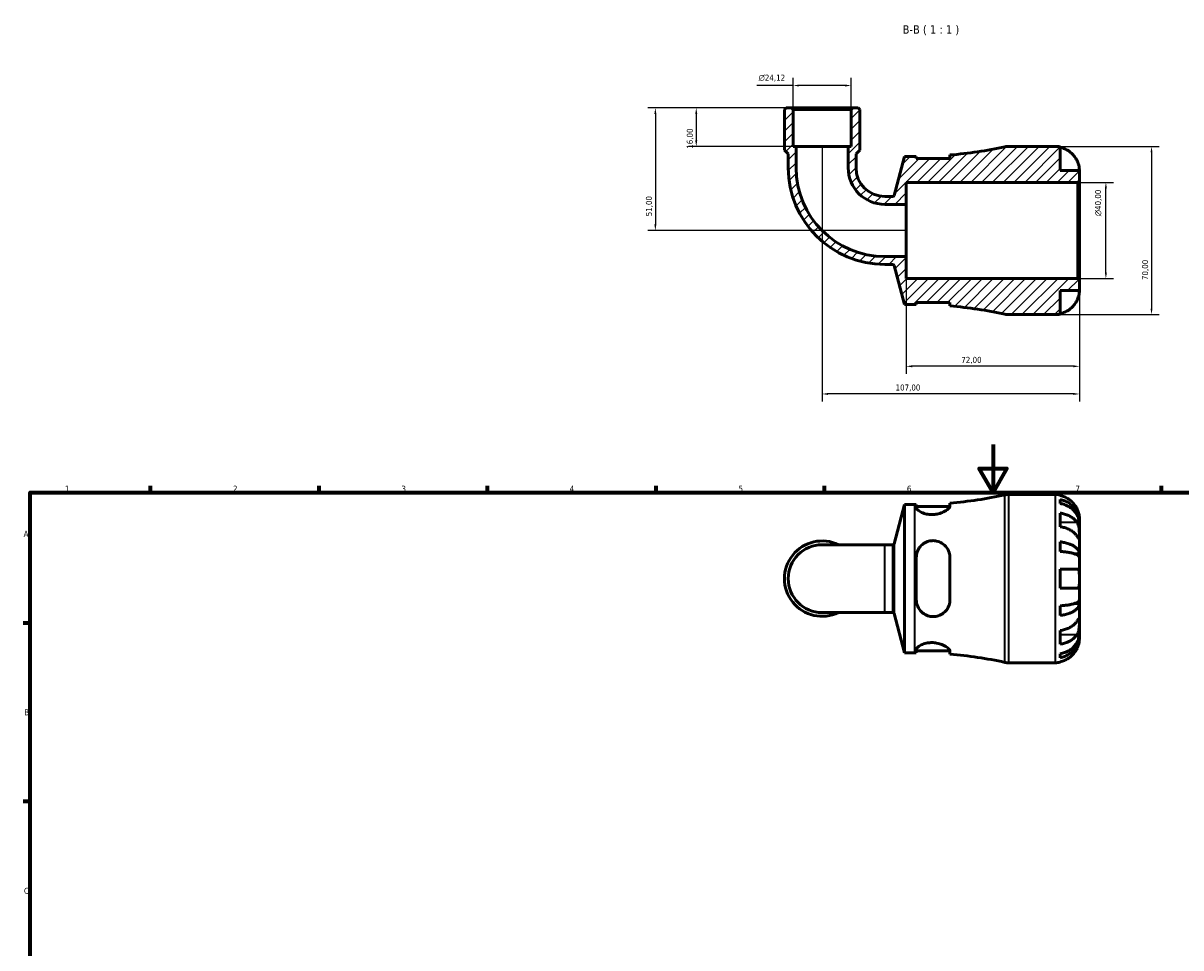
# Model space of a CAD drawing. Header units: millimetres. Extents: x 0 to 902, y 0 to 769.
# Tile 3 of 5: x 17 to 499, y 385 to 769. Entities that reach past the tile are written whole.
import ezdxf

# ---------------------------------------------------------------- set-up
doc = ezdxf.new("R2010")
doc.units = ezdxf.units.MM
for name, color, linetype, lineweight in [('Border (ISO)', 7, 'Continuous', 70), ('Dimension (ISO)', 7, 'Continuous', 25), ('Hatch (ISO)', 7, 'Continuous', 18), ('Symbol (ISO)', 7, 'Continuous', 25), ('Visible (ISO)', 7, 'Continuous', 50), ('Visible Narrow (ISO)', 7, 'Continuous', 35)]:
    doc.layers.add(name, color=color, linetype=linetype, lineweight=lineweight)
doc.styles.add('Label Text (ISO)', font='tahoma.ttf')
doc.styles.add('Note Text (ISO)', font='tahoma.ttf')
doc.dimstyles.new('Default (ISO)', dxfattribs={"dimtxt": 2.5, "dimasz": 2.5, "dimexe": 3.175, "dimexo": 0, "dimgap": 0.762, "dimtad": 1, "dimrnd": 1e-08, "dimzin": 0, "dimtxsty": 'Note Text (ISO)', "dimcen": 0.09, "dimdle": 10, "dimclrd": 256, "dimclre": 256, "dimclrt": 232, "dimazin": 0, "dimtfac": 1.40208, "dimtmove": 0, "dimatfit": 3, "dimfxl": 1, "dimtolj": 1, "dimtzin": 0, "dimlwd": -1, "dimlwe": -1, "dimarcsym": 0})

# ---------------------------------------------------------------- blocks, each defined once
blk = doc.blocks.new('Borders Default Border')
at = {"layer": 'Border (ISO)'}
for p, q in [((70.08, 574), (70.08, 576.9)), ((140.17, 574), (140.17, 576.9)), ((210.25, 574), (210.25, 576.9)), ((280.33, 574), (280.33, 576.9)), ((350.42, 574), (350.42, 576.9)), ((490.58, 574), (490.58, 576.9)), ((20, 519.75), (17.1, 519.75)), ((20, 445.5), (17.1, 445.5))]:
    blk.add_line(p, q, dxfattribs=at)
at = {"layer": 'Border (ISO)', "flags": 128}
for points in [[(420.5, 594), (420.5, 574), (414.73, 584), (426.27, 584), (420.5, 574)], [(20, 20), (20, 574), (821, 574), (821, 20), (20, 20)]]:
    blk.add_lwpolyline(points, dxfattribs=at)
at = {"layer": 'Border (ISO)', "color": 232, "true_color": 0xca0064, "char_height": 2.5, "attachment_point": 7, "style": 'Note Text (ISO)'}
for s, insert in [('1', (34.48, 574.4)), ('2', (104.37, 574.4)), ('3', (174.43, 574.35)), ('4', (244.42, 574.4)), ('5', (314.64, 574.35)), ('6', (384.66, 574.35)), ('7', (454.77, 574.4)), ('A', (17.29, 555.62)), ('B', (17.59, 481.37)), ('C', (17.43, 407.08))]:
    blk.add_mtext(s, dxfattribs=dict(at, insert=insert))
blk = doc.blocks.new('*D7')
at = {"layer": 'Defpoints', "color": 0, "transparency": 16777216}
for p in [(336.65, 734.05), (297.05, 718.05), (338.55, 718.05)]:
    blk.add_point(p, dxfattribs=at)
at = {"layer": 'Dimension (ISO)', "transparency": 16777216}
for p, q in [((336.65, 734.05), (293.88, 734.05)), ((297.05, 731.55), (297.05, 720.55)), ((338.55, 718.05), (293.88, 718.05))]:
    blk.add_line(p, q, dxfattribs=at)
for points in [[(296.63, 731.55), (297.47, 731.55), (297.05, 734.05)], [(296.63, 720.55), (297.47, 720.55), (297.05, 718.05)]]:
    blk.add_solid(points, dxfattribs=at)
at = {"layer": 'Dimension (ISO)', "color": 232, "true_color": 0xca0064, "transparency": 16777216, "insert": (293.12, 717.04), "char_height": 2.5, "attachment_point": 1, "rotation": 90, "style": 'Note Text (ISO)'}
blk.add_mtext('\\A1;16,00', dxfattribs=at)
blk = doc.blocks.new('*D8')
at = {"layer": 'Defpoints', "color": 0, "transparency": 16777216}
for p in [(336.65, 734.05), (280.05, 683.05), (384.41, 683.05)]:
    blk.add_point(p, dxfattribs=at)
at = {"layer": 'Dimension (ISO)', "transparency": 16777216}
for p, q in [((336.65, 734.05), (276.87, 734.05)), ((280.05, 731.55), (280.05, 685.55)), ((384.41, 683.05), (276.87, 683.05))]:
    blk.add_line(p, q, dxfattribs=at)
for points in [[(279.63, 731.55), (280.46, 731.55), (280.05, 734.05)], [(279.63, 685.55), (280.46, 685.55), (280.05, 683.05)]]:
    blk.add_solid(points, dxfattribs=at)
at = {"layer": 'Dimension (ISO)', "color": 232, "true_color": 0xca0064, "transparency": 16777216, "insert": (276.11, 688.95), "char_height": 2.5, "attachment_point": 1, "rotation": 90, "style": 'Note Text (ISO)'}
blk.add_mtext('\\A1;51,00', dxfattribs=at)
blk = doc.blocks.new('*D9')
at = {"layer": 'Defpoints', "color": 0, "transparency": 16777216}
for p in [(455.71, 703.05), (467.43, 703.05), (455.71, 663.05)]:
    blk.add_point(p, dxfattribs=at)
at = {"layer": 'Dimension (ISO)', "transparency": 16777216}
for p, q in [((455.71, 703.05), (470.6, 703.05)), ((467.43, 665.55), (467.43, 700.55)), ((455.71, 663.05), (470.6, 663.05))]:
    blk.add_line(p, q, dxfattribs=at)
for points in [[(467.01, 700.55), (467.84, 700.55), (467.43, 703.05)], [(467.01, 665.55), (467.84, 665.55), (467.43, 663.05)]]:
    blk.add_solid(points, dxfattribs=at)
at = {"layer": 'Dimension (ISO)', "color": 232, "true_color": 0xca0064, "transparency": 16777216, "insert": (462.9, 689), "char_height": 2.5, "attachment_point": 1, "rotation": 90, "style": 'Note Text (ISO)'}
blk.add_mtext('\\A1;\\fAIGDT|b0|i0;\\H2.5000;\\ln\\fTahoma|b0|i0;\\H2.5000;40,00', dxfattribs=at)
blk = doc.blocks.new('*D10')
at = {"layer": 'Defpoints', "color": 0, "transparency": 16777216}
for p in [(446.41, 718.05), (446.41, 648.05), (486.41, 648.05)]:
    blk.add_point(p, dxfattribs=at)
at = {"layer": 'Dimension (ISO)', "transparency": 16777216}
for p, q in [((446.41, 718.05), (489.58, 718.05)), ((486.41, 715.55), (486.41, 650.55)), ((446.41, 648.05), (489.58, 648.05))]:
    blk.add_line(p, q, dxfattribs=at)
for points in [[(485.99, 715.55), (486.82, 715.55), (486.41, 718.05)], [(485.99, 650.55), (486.82, 650.55), (486.41, 648.05)]]:
    blk.add_solid(points, dxfattribs=at)
at = {"layer": 'Dimension (ISO)', "color": 232, "true_color": 0xca0064, "transparency": 16777216, "insert": (482.47, 662.43), "char_height": 2.5, "attachment_point": 1, "rotation": 90, "style": 'Note Text (ISO)'}
blk.add_mtext('\\A1;70,00', dxfattribs=at)
blk = doc.blocks.new('*D11')
at = {"layer": 'Defpoints', "color": 0, "transparency": 16777216}
for p in [(349.41, 718.05), (456.41, 662.35), (349.41, 615.05)]:
    blk.add_point(p, dxfattribs=at)
at = {"layer": 'Dimension (ISO)', "transparency": 16777216}
for p, q in [((349.41, 718.05), (349.41, 611.88)), ((456.41, 662.35), (456.41, 611.88)), ((453.91, 615.05), (351.91, 615.05))]:
    blk.add_line(p, q, dxfattribs=at)
for points in [[(351.91, 615.47), (351.91, 614.64), (349.41, 615.05)], [(453.91, 615.47), (453.91, 614.64), (456.41, 615.05)]]:
    blk.add_solid(points, dxfattribs=at)
at = {"layer": 'Dimension (ISO)', "color": 232, "true_color": 0xca0064, "transparency": 16777216, "insert": (379.95, 618.99), "char_height": 2.5, "attachment_point": 1, "style": 'Note Text (ISO)'}
blk.add_mtext('\\A1;107,00', dxfattribs=at)
blk = doc.blocks.new('*D12')
at = {"layer": 'Defpoints', "color": 0, "transparency": 16777216}
for p in [(384.41, 672.2), (456.41, 662.35), (384.41, 626.56)]:
    blk.add_point(p, dxfattribs=at)
at = {"layer": 'Dimension (ISO)', "transparency": 16777216}
for p, q in [((384.41, 672.2), (384.41, 623.38)), ((456.41, 662.35), (456.41, 623.38)), ((453.91, 626.56), (386.91, 626.56))]:
    blk.add_line(p, q, dxfattribs=at)
for points in [[(386.91, 626.98), (386.91, 626.14), (384.41, 626.56)], [(453.91, 626.98), (453.91, 626.14), (456.41, 626.56)]]:
    blk.add_solid(points, dxfattribs=at)
at = {"layer": 'Dimension (ISO)', "color": 232, "true_color": 0xca0064, "transparency": 16777216, "insert": (407.28, 630.49), "char_height": 2.5, "attachment_point": 1, "style": 'Note Text (ISO)'}
blk.add_mtext('\\A1;72,00', dxfattribs=at)
blk = doc.blocks.new('*D13')
at = {"layer": 'Defpoints', "color": 0, "transparency": 16777216}
for p in [(337.35, 743.35), (337.35, 733.35), (361.46, 733.35)]:
    blk.add_point(p, dxfattribs=at)
at = {"layer": 'Dimension (ISO)', "transparency": 16777216}
for p, q in [((337.35, 733.35), (337.35, 746.53)), ((361.46, 733.35), (361.46, 746.53)), ((337.35, 743.35), (322.22, 743.35)), ((358.96, 743.35), (339.85, 743.35))]:
    blk.add_line(p, q, dxfattribs=at)
for points in [[(339.85, 743.77), (339.85, 742.94), (337.35, 743.35)], [(358.96, 743.77), (358.96, 742.94), (361.46, 743.35)]]:
    blk.add_solid(points, dxfattribs=at)
at = {"layer": 'Dimension (ISO)', "color": 232, "true_color": 0xca0064, "transparency": 16777216, "insert": (322.99, 747.88), "char_height": 2.5, "attachment_point": 1, "style": 'Note Text (ISO)'}
blk.add_mtext('\\A1;\\fAIGDT|b0|i0;\\H2.5000;\\ln\\fTahoma|b0|i0;\\H2.5000;24,12', dxfattribs=at)

msp = doc.modelspace()

# ---------------------------------------------------------------- hatches: boundary and pattern name
at = {"layer": 'Hatch (ISO)'}
h = msp.add_hatch(dxfattribs=at)
h.set_pattern_fill('ANSI31', color=256, scale=25.4, style=0)
h.set_pattern_definition([(45, (0, 0), (-2.245064, 2.245064), [])])
edge = h.paths.add_edge_path()
edge.add_line((388.585, 653.053), (402.585, 653.053))
edge.add_line((402.585, 653.053), (402.585, 651.646))
edge.add_ellipse((388.005, 476.797), major_axis=(14.58, 174.849), ratio=1, start_angle=352.44922, end_angle=360, ccw=False)
edge.add_ellipse((426.928, 655.053), major_axis=(-1.493, -6.839), ratio=1, start_angle=0, end_angle=12.31744)
edge.add_line((426.928, 648.053), (446.405, 648.053))
edge.add_ellipse((446.405, 658.053), major_axis=(0, -10), ratio=1, start_angle=0, end_angle=11.53696)
edge.add_line((448.405, 648.255), (448.405, 658.053))
edge.add_line((448.405, 658.053), (456.405, 658.053))
edge.add_line((456.405, 658.053), (456.405, 662.353))
edge.add_line((456.405, 662.353), (455.705, 663.053))
edge.add_line((455.705, 663.053), (384.405, 663.053))
edge.add_line((384.405, 663.053), (384.405, 672.2))
edge.add_line((384.405, 672.2), (375.477, 672.2))
edge.add_ellipse((375.477, 709.125), major_axis=(0, -36.925), ratio=1, start_angle=270, end_angle=360, ccw=False)
edge.add_line((338.552, 709.125), (338.552, 718.053))
edge.add_line((338.552, 718.053), (337.347, 718.053))
edge.add_line((337.347, 718.053), (337.347, 733.353))
edge.add_line((337.347, 733.353), (336.647, 734.053))
edge.add_line((336.647, 734.053), (334.429, 734.053))
edge.add_line((334.429, 734.053), (333.729, 733.353))
edge.add_line((333.729, 733.353), (333.729, 716.453))
edge.add_line((333.729, 716.453), (335.297, 714.885))
edge.add_line((335.297, 714.885), (335.297, 709.125))
edge.add_ellipse((375.477, 709.125), major_axis=(-40.18, 0), ratio=1, start_angle=0, end_angle=90)
edge.add_line((375.477, 668.944), (378.783, 668.944))
edge.add_ellipse((378.783, 668.384), major_axis=(0, 0.56), ratio=1, start_angle=285, end_angle=360, ccw=False)
edge.add_line((379.324, 668.529), (383.685, 652.253))
edge.add_line((383.685, 652.253), (388.005, 652.253))
edge.add_ellipse((388.005, 476.797), major_axis=(0, 175.455), ratio=1, start_angle=359.8106, end_angle=360, ccw=False)
edge.add_line((388.585, 652.252), (388.585, 653.053))
edge = h.paths.add_edge_path()
edge.add_line((402.585, 713.053), (388.585, 713.053))
edge.add_line((388.585, 713.053), (388.585, 713.854))
edge.add_ellipse((388.005, 889.308), major_axis=(0.58, -175.454), ratio=1, start_angle=359.8106, end_angle=360, ccw=False)
edge.add_line((388.005, 713.853), (383.685, 713.853))
edge.add_line((383.685, 713.853), (379.324, 697.576))
edge.add_ellipse((378.783, 697.721), major_axis=(0.541, -0.145), ratio=1, start_angle=285, end_angle=360, ccw=False)
edge.add_line((378.783, 697.161), (375.477, 697.161))
edge.add_ellipse((375.477, 709.125), major_axis=(0, -11.964), ratio=1, start_angle=270, end_angle=360, ccw=False)
edge.add_line((363.514, 709.125), (363.514, 714.885))
edge.add_line((363.514, 714.885), (365.081, 716.453))
edge.add_line((365.081, 716.453), (365.081, 733.353))
edge.add_line((365.081, 733.353), (364.381, 734.053))
edge.add_line((364.381, 734.053), (362.164, 734.053))
edge.add_line((362.164, 734.053), (361.464, 733.353))
edge.add_line((361.464, 733.353), (361.464, 718.053))
edge.add_line((361.464, 718.053), (360.258, 718.053))
edge.add_line((360.258, 718.053), (360.258, 709.125))
edge.add_ellipse((375.477, 709.125), major_axis=(-15.219, 0), ratio=1, start_angle=0, end_angle=90)
edge.add_line((375.477, 693.905), (384.405, 693.905))
edge.add_line((384.405, 693.905), (384.405, 703.053))
edge.add_line((384.405, 703.053), (455.705, 703.053))
edge.add_line((455.705, 703.053), (456.405, 703.753))
edge.add_line((456.405, 703.753), (456.405, 708.053))
edge.add_line((456.405, 708.053), (448.405, 708.053))
edge.add_line((448.405, 708.053), (448.405, 717.851))
edge.add_ellipse((446.405, 708.053), major_axis=(2, 9.798), ratio=1, start_angle=0, end_angle=11.53696)
edge.add_line((446.405, 718.053), (426.928, 718.053))
edge.add_ellipse((426.928, 711.053), major_axis=(0, 7), ratio=1, start_angle=0, end_angle=12.31744)
edge.add_ellipse((388.005, 889.308), major_axis=(37.43, -171.417), ratio=1, start_angle=352.44922, end_angle=360, ccw=False)
edge.add_line((402.585, 714.46), (402.585, 713.053))

# ---------------------------------------------------------------- linework, layer by layer
at = {"layer": 'Visible (ISO)'}
for p, q in [((334.429, 734.053), (333.729, 733.353)), ((333.729, 733.353), (333.729, 716.453)), ((336.647, 734.053), (334.429, 734.053)), ((337.347, 733.353), (336.647, 734.053)), ((362.164, 734.053), (336.647, 734.053)), ((337.347, 718.053), (337.347, 733.353)), ((337.347, 733.353), (361.464, 733.353)), ((362.164, 734.053), (361.464, 733.353)), ((361.464, 733.353), (361.464, 718.053)), ((364.381, 734.053), (362.164, 734.053)), ((365.081, 733.353), (364.381, 734.053)), ((365.081, 716.453), (365.081, 733.353)), ((338.552, 718.053), (337.347, 718.053)), ((338.552, 709.125), (338.552, 718.053)), ((360.258, 718.053), (338.552, 718.053)), ((361.464, 718.053), (360.258, 718.053)), ((360.258, 718.053), (360.258, 709.125)), ((446.405, 718.053), (426.928, 718.053)), ((448.405, 708.053), (448.405, 717.851)), ((333.729, 716.453), (335.297, 714.885)), ((335.297, 714.885), (335.297, 709.125)), ((363.514, 714.885), (365.081, 716.453)), ((363.514, 709.125), (363.514, 714.885)), ((383.685, 713.853), (379.324, 697.576)), ((388.005, 713.853), (383.685, 713.853)), ((388.585, 713.053), (388.585, 713.854)), ((402.585, 713.053), (388.585, 713.053)), ((402.585, 714.46), (402.585, 713.053)), ((456.405, 708.053), (448.405, 708.053)), ((456.405, 703.753), (456.405, 708.053)), ((384.405, 693.905), (384.405, 703.053)), ((384.405, 703.053), (455.705, 703.053)), ((455.705, 703.053), (456.405, 703.753)), ((455.705, 703.053), (455.705, 663.053)), ((456.405, 662.353), (456.405, 703.753)), ((378.783, 697.161), (375.477, 697.161)), ((375.477, 693.905), (384.405, 693.905)), ((384.405, 672.2), (384.405, 693.905)), ((384.405, 672.2), (375.477, 672.2)), ((384.405, 663.053), (384.405, 672.2)), ((375.477, 668.944), (378.783, 668.944)), ((379.324, 668.529), (383.685, 652.253)), ((455.705, 663.053), (384.405, 663.053)), ((456.405, 662.353), (455.705, 663.053)), ((456.405, 658.053), (456.405, 662.353)), ((448.405, 648.255), (448.405, 658.053)), ((448.405, 658.053), (456.405, 658.053)), ((383.685, 652.253), (388.005, 652.253)), ((388.585, 653.053), (402.585, 653.053)), ((388.585, 652.252), (388.585, 653.053)), ((402.585, 653.053), (402.585, 651.646)), ((426.928, 648.053), (446.405, 648.053)), ((426.928, 573.238), (446.405, 573.238)), ((448.405, 573.036), (448.405, 572.805)), ((379.324, 552.761), (383.685, 569.038)), ((383.685, 507.438), (383.685, 569.038)), ((383.685, 569.038), (388.005, 569.038)), ((388.585, 569.039), (388.585, 567.755)), ((388.585, 568.238), (402.568, 568.238)), ((402.585, 568.387), (402.585, 569.645)), ((448.405, 571.155), (448.405, 569.494)), ((448.405, 565.509), (448.405, 559.852)), ((456.405, 561.629), (456.38, 561.629)), ((456.405, 561.629), (456.405, 563.238)), ((456.405, 561.017), (456.405, 561.629)), ((456.405, 555.916), (456.405, 561.017)), ((456.405, 548.539), (456.405, 555.916)), ((375.477, 552.346), (349.405, 552.346)), ((375.477, 552.346), (378.783, 552.346)), ((448.405, 553.533), (448.405, 549.525)), ((388.585, 547.038), (388.585, 529.438)), ((402.585, 529.438), (402.585, 547.038)), ((456.405, 548.539), (454.496, 548.539)), ((456.405, 547.061), (456.405, 548.539)), ((456.405, 538.238), (456.405, 547.061)), ((448.405, 542.238), (448.405, 534.238)), ((456.405, 529.415), (456.405, 538.238)), ((448.405, 526.951), (448.405, 522.943)), ((456.405, 527.937), (454.496, 527.937)), ((456.405, 527.937), (456.405, 529.415)), ((456.405, 520.56), (456.405, 527.937)), ((349.405, 524.13), (375.477, 524.13)), ((375.477, 524.13), (378.783, 524.13)), ((379.324, 523.714), (383.685, 507.438)), ((456.405, 515.459), (456.405, 520.56)), ((448.405, 516.624), (448.405, 510.967)), ((456.405, 514.847), (456.405, 515.459)), ((456.405, 514.847), (456.38, 514.847)), ((456.405, 513.238), (456.405, 514.847)), ((383.685, 507.438), (388.005, 507.438)), ((388.585, 508.721), (388.585, 507.437)), ((388.585, 508.238), (402.568, 508.238)), ((402.585, 506.831), (402.585, 508.089)), ((448.405, 506.982), (448.405, 505.321)), ((426.928, 503.238), (446.405, 503.238)), ((448.405, 503.671), (448.405, 503.44))]:
    msp.add_line(p, q, dxfattribs=at)
for centre, radius, start, end in [((388.005, 889.308), 175.455, 274.76666, 282.31744), ((426.928, 711.053), 7, 90, 102.31744), ((446.405, 708.053), 10, 78.46304, 90), ((388.005, 889.308), 175.455, 270, 270.1894), ((375.477, 709.125), 40.18, 180, 270), ((375.477, 709.125), 36.925, 180, 270), ((375.477, 709.125), 15.219, 180, 270), ((375.477, 709.125), 11.964, 180, 270), ((378.783, 697.721), 0.56, 270, 345), ((378.783, 668.384), 0.56, 15, 90), ((388.005, 476.797), 175.455, 89.8106, 90), ((388.005, 476.797), 175.455, 77.68256, 85.23334), ((426.928, 655.053), 7, 257.68256, 270), ((446.405, 658.053), 10, 270, 281.53696), ((388.005, 744.493), 175.455, 274.76666, 282.31744), ((426.928, 566.238), 7, 90, 102.31744), ((446.405, 563.238), 10, 78.46304, 90), ((388.005, 744.493), 175.455, 270, 270.1894), ((349.405, 538.238), 15.676, 64.15807, 295.84193), ((349.405, 538.238), 14.108, 90, 270), ((378.783, 552.906), 0.56, 270, 345), ((378.783, 523.57), 0.56, 15, 90), ((388.005, 331.983), 175.455, 89.8106, 90), ((388.005, 331.983), 175.455, 77.68256, 85.23334), ((426.928, 510.238), 7, 257.68256, 270), ((446.405, 513.238), 10, 270, 281.53696)]:
    msp.add_arc(centre, radius, start, end, dxfattribs=at)
for points, knots in [([(448.405, 717.62), (449.044, 717.489), (449.668, 717.291), (450.791, 716.825), (451.39, 716.509), (452.509, 715.759), (453.028, 715.324), (453.902, 714.446), (454.336, 713.922), (454.992, 712.936), (455.24, 712.491), (455.445, 712.053)], [0.18972425, 0.18972425, 0.18972425, 0.18972425, 0.36926522, 0.36926522, 0.55452014, 0.55452014, 0.73977506, 0.73977506, 0.92607912, 0.92607912, 1.06568045, 1.06568045, 1.06568045, 1.06568045]), ([(455.445, 712.053), (455.538, 711.854), (455.626, 711.653), (455.781, 711.264), (455.85, 711.077), (455.99, 710.661), (456.057, 710.436), (456.215, 709.831), (456.282, 709.476), (456.373, 708.827), (456.391, 708.552), (456.407, 708.158), (456.405, 708.053), (456.405, 708.053)], [-0.64798358, -0.64798358, -0.64798358, -0.64798358, -0.58129223, -0.58129223, -0.51957432, -0.51957432, -0.44316993, -0.44316993, -0.3085364, -0.3085364, -0.15881239, -0.15881239, 0, 0, 0, 0]), ([(456.405, 658.053), (456.405, 658.053), (456.405, 658.01), (456.402, 657.833), (456.399, 657.691), (456.367, 657.243), (456.329, 656.899), (456.199, 656.223), (456.13, 655.93), (455.973, 655.391), (455.895, 655.154), (455.715, 654.667), (455.613, 654.42), (455.483, 654.134), (455.465, 654.093), (455.445, 654.053)], [-2.77804136, -2.77804136, -2.77804136, -2.77804136, -2.67672151, -2.67672151, -2.56558131, -2.56558131, -2.40960112, -2.40960112, -2.30519389, -2.30519389, -2.22617552, -2.22617552, -2.14450488, -2.14450488, -2.1308178, -2.1308178, -2.1308178, -2.1308178]), ([(455.445, 654.053), (455.24, 653.614), (454.992, 653.17), (454.336, 652.183), (453.902, 651.659), (453.028, 650.782), (452.509, 650.347), (451.39, 649.596), (450.791, 649.281), (449.668, 648.814), (449.044, 648.617), (448.405, 648.485)], [4.90264375, 4.90264375, 4.90264375, 4.90264375, 5.04224508, 5.04224508, 5.22854914, 5.22854914, 5.41380406, 5.41380406, 5.59905898, 5.59905898, 5.77859995, 5.77859995, 5.77859995, 5.77859995]), ([(402.585, 568.387), (402.585, 568.277), (402.555, 568.157), (402.364, 567.748), (402.093, 567.43), (401.262, 566.728), (400.668, 566.34), (399.292, 565.67), (398.53, 565.383), (397.067, 565.024), (396.408, 564.919), (395.102, 564.835), (394.474, 564.85), (393.135, 564.997), (392.452, 565.148), (391.042, 565.599), (390.369, 565.923), (389.295, 566.613), (388.91, 566.98), (388.631, 567.469), (388.585, 567.618), (388.585, 567.755)], [-2.4465207, -2.4465207, -2.4465207, -2.4465207, -2.3280071, -2.3280071, -2.0681704, -2.0681704, -1.7728696, -1.7728696, -1.5020221, -1.5020221, -1.298599, -1.298599, -1.1081368, -1.1081368, -0.8804626, -0.8804626, -0.5878316, -0.5878316, -0.2799184, -0.2799184, -0.1348881, -0.1348881, -0.1348881, -0.1348881]), ([(455.445, 567.238), (455.24, 567.676), (454.992, 568.121), (454.336, 569.108), (453.902, 569.631), (453.028, 570.509), (452.509, 570.944), (451.39, 571.694), (450.791, 572.01), (449.668, 572.477), (449.044, 572.674), (448.405, 572.805)], [4.90264375, 4.90264375, 4.90264375, 4.90264375, 5.04224508, 5.04224508, 5.22854914, 5.22854914, 5.41380406, 5.41380406, 5.59905898, 5.59905898, 5.77859995, 5.77859995, 5.77859995, 5.77859995]), ([(448.405, 571.155), (449.046, 571.028), (449.673, 570.836), (450.797, 570.385), (451.396, 570.08), (452.515, 569.355), (453.034, 568.935), (453.908, 568.088), (454.342, 567.583), (455.09, 566.496), (455.405, 565.913), (455.878, 564.804), (456.081, 564.174), (456.344, 562.888), (456.405, 562.231), (456.405, 561.629)], [0.1897184, 0.1897184, 0.1897184, 0.1897184, 0.3698032, 0.3698032, 0.5549844, 0.5549844, 0.7401655, 0.7401655, 0.9258164, 0.9258164, 1.1114673, 1.1114673, 1.2978252, 1.2978252, 1.484183, 1.484183, 1.484183, 1.484183]), ([(456.405, 561.017), (456.405, 561.552), (456.344, 562.137), (456.081, 563.282), (455.878, 563.842), (455.405, 564.83), (455.09, 565.348), (454.342, 566.315), (453.908, 566.765), (453.034, 567.519), (452.515, 567.893), (451.396, 568.538), (450.797, 568.809), (449.673, 569.211), (449.046, 569.381), (448.405, 569.494)], [4.4593823, 4.4593823, 4.4593823, 4.4593823, 4.6457401, 4.6457401, 4.832098, 4.832098, 5.0177489, 5.0177489, 5.2033998, 5.2033998, 5.388581, 5.388581, 5.5737621, 5.5737621, 5.753847, 5.753847, 5.753847, 5.753847]), ([(448.405, 565.509), (449.044, 565.416), (449.668, 565.277), (450.791, 564.947), (451.39, 564.724), (452.509, 564.193), (453.028, 563.886), (453.902, 563.265), (454.336, 562.894), (454.992, 562.197), (455.24, 561.882), (455.445, 561.573)], [0.18972425, 0.18972425, 0.18972425, 0.18972425, 0.36926522, 0.36926522, 0.55452014, 0.55452014, 0.73977506, 0.73977506, 0.92607912, 0.92607912, 1.06568045, 1.06568045, 1.06568045, 1.06568045]), ([(456.405, 563.238), (456.405, 563.238), (456.405, 563.281), (456.402, 563.458), (456.399, 563.6), (456.367, 564.048), (456.329, 564.392), (456.199, 565.068), (456.13, 565.36), (455.973, 565.899), (455.895, 566.137), (455.715, 566.623), (455.613, 566.871), (455.483, 567.156), (455.465, 567.197), (455.445, 567.238)], [-2.77804136, -2.77804136, -2.77804136, -2.77804136, -2.67672151, -2.67672151, -2.56558131, -2.56558131, -2.40960112, -2.40960112, -2.30519389, -2.30519389, -2.22617552, -2.22617552, -2.14450488, -2.14450488, -2.1308178, -2.1308178, -2.1308178, -2.1308178]), ([(455.445, 555.916), (455.24, 556.226), (454.992, 556.54), (454.336, 557.238), (453.902, 557.608), (453.028, 558.229), (452.509, 558.536), (451.39, 559.067), (450.791, 559.29), (449.668, 559.62), (449.044, 559.759), (448.405, 559.852)], [4.90264375, 4.90264375, 4.90264375, 4.90264375, 5.04224508, 5.04224508, 5.22854914, 5.22854914, 5.41380406, 5.41380406, 5.59905898, 5.59905898, 5.77859995, 5.77859995, 5.77859995, 5.77859995]), ([(455.445, 561.573), (455.504, 561.485), (455.56, 561.392), (455.721, 561.098), (455.818, 560.883), (455.994, 560.409), (456.07, 560.149), (456.222, 559.494), (456.283, 559.093), (456.373, 558.185), (456.391, 557.688), (456.407, 556.734), (456.405, 556.29), (456.405, 555.916)], [-0.64434498, -0.64434498, -0.64434498, -0.64434498, -0.60308586, -0.60308586, -0.52007987, -0.52007987, -0.43273909, -0.43273909, -0.31000661, -0.31000661, -0.15868997, -0.15868997, 0, 0, 0, 0]), ([(388.585, 547.038), (388.585, 547.396), (388.612, 547.752), (388.794, 548.933), (389.069, 549.727), (389.897, 551.208), (390.46, 551.887), (391.757, 552.953), (392.466, 553.359), (393.851, 553.85), (394.489, 553.982), (395.784, 554.065), (396.422, 554.017), (397.82, 553.719), (398.547, 553.426), (400.044, 552.523), (400.76, 551.849), (401.852, 550.294), (402.237, 549.418), (402.534, 548.01), (402.585, 547.526), (402.585, 547.038)], [-2.429906, -2.429906, -2.429906, -2.429906, -2.317535, -2.317535, -2.0520296, -2.0520296, -1.7742187, -1.7742187, -1.5229028, -1.5229028, -1.3264162, -1.3264162, -1.1326069, -1.1326069, -0.8897659, -0.8897659, -0.5772604, -0.5772604, -0.2725661, -0.2725661, -0.1192135, -0.1192135, -0.1192135, -0.1192135]), ([(456.405, 555.916), (456.405, 555.706), (456.405, 555.521), (456.404, 555.194), (456.401, 555.057), (456.383, 554.816), (456.363, 554.745), (456.276, 554.743), (456.212, 554.805), (456.056, 555.008), (455.979, 555.118), (455.801, 555.379), (455.702, 555.529), (455.545, 555.765), (455.496, 555.839), (455.445, 555.916)], [0, 0, 0, 0, 0.08884908, 0.08884908, 0.18379648, 0.18379648, 0.31419699, 0.31419699, 0.43784665, 0.43784665, 0.52411276, 0.52411276, 0.60765264, 0.60765264, 0.6434969, 0.6434969, 0.6434969, 0.6434969]), ([(448.405, 553.533), (449.046, 553.466), (449.673, 553.366), (450.797, 553.129), (451.396, 552.969), (452.515, 552.589), (453.034, 552.369), (453.908, 551.925), (454.342, 551.66), (455.09, 551.09), (455.405, 550.785), (455.878, 550.203), (456.081, 549.873), (456.344, 549.199), (456.405, 548.855), (456.405, 548.539)], [0.1897184, 0.1897184, 0.1897184, 0.1897184, 0.3698032, 0.3698032, 0.5549844, 0.5549844, 0.7401655, 0.7401655, 0.9258164, 0.9258164, 1.1114673, 1.1114673, 1.2978252, 1.2978252, 1.484183, 1.484183, 1.484183, 1.484183]), ([(456.405, 547.061), (456.405, 547.217), (456.344, 547.386), (456.081, 547.719), (455.878, 547.882), (455.405, 548.169), (455.09, 548.32), (454.342, 548.601), (453.908, 548.731), (453.034, 548.95), (452.515, 549.059), (451.396, 549.247), (450.797, 549.325), (449.673, 549.442), (449.046, 549.492), (448.405, 549.525)], [4.4593823, 4.4593823, 4.4593823, 4.4593823, 4.6457401, 4.6457401, 4.832098, 4.832098, 5.0177489, 5.0177489, 5.2033998, 5.2033998, 5.388581, 5.388581, 5.5737621, 5.5737621, 5.753847, 5.753847, 5.753847, 5.753847]), ([(448.405, 542.238), (449.044, 542.238), (449.668, 542.238), (450.791, 542.238), (451.39, 542.238), (452.509, 542.238), (453.028, 542.238), (453.902, 542.238), (454.336, 542.238), (454.992, 542.238), (455.24, 542.238), (455.445, 542.238)], [0.18972425, 0.18972425, 0.18972425, 0.18972425, 0.36926522, 0.36926522, 0.55452014, 0.55452014, 0.73977506, 0.73977506, 0.92607912, 0.92607912, 1.06568045, 1.06568045, 1.06568045, 1.06568045]), ([(455.445, 542.238), (455.514, 542.238), (455.58, 542.23), (455.74, 542.187), (455.83, 542.139), (455.996, 541.992), (456.069, 541.888), (456.221, 541.565), (456.283, 541.318), (456.373, 540.662), (456.391, 540.24), (456.407, 539.29), (456.405, 538.766), (456.405, 538.238)], [-0.64008532, -0.64008532, -0.64008532, -0.64008532, -0.59222185, -0.59222185, -0.51595037, -0.51595037, -0.43235608, -0.43235608, -0.30863031, -0.30863031, -0.15844955, -0.15844955, 0, 0, 0, 0]), ([(456.405, 538.238), (456.405, 537.9), (456.405, 537.564), (456.402, 536.878), (456.399, 536.535), (456.367, 535.77), (456.329, 535.381), (456.199, 534.861), (456.13, 534.69), (455.973, 534.46), (455.895, 534.385), (455.715, 534.277), (455.613, 534.247), (455.483, 534.239), (455.465, 534.238), (455.445, 534.238)], [-2.77804136, -2.77804136, -2.77804136, -2.77804136, -2.67672151, -2.67672151, -2.56558131, -2.56558131, -2.40960112, -2.40960112, -2.30519389, -2.30519389, -2.22617552, -2.22617552, -2.14450488, -2.14450488, -2.1308178, -2.1308178, -2.1308178, -2.1308178]), ([(455.445, 534.238), (455.24, 534.238), (454.992, 534.238), (454.336, 534.238), (453.902, 534.238), (453.028, 534.238), (452.509, 534.238), (451.39, 534.238), (450.791, 534.238), (449.668, 534.238), (449.044, 534.238), (448.405, 534.238)], [4.90264375, 4.90264375, 4.90264375, 4.90264375, 5.04224508, 5.04224508, 5.22854914, 5.22854914, 5.41380406, 5.41380406, 5.59905898, 5.59905898, 5.77859995, 5.77859995, 5.77859995, 5.77859995]), ([(402.585, 529.438), (402.585, 529.061), (402.555, 528.686), (402.364, 527.508), (402.093, 526.739), (401.262, 525.243), (400.668, 524.538), (399.292, 523.441), (398.53, 523.028), (397.067, 522.565), (396.408, 522.454), (395.102, 522.426), (394.474, 522.498), (393.135, 522.838), (392.452, 523.136), (391.042, 524.03), (390.369, 524.681), (389.295, 526.219), (388.91, 527.117), (388.631, 528.519), (388.585, 528.977), (388.585, 529.438)], [-2.4465207, -2.4465207, -2.4465207, -2.4465207, -2.3280071, -2.3280071, -2.0681704, -2.0681704, -1.7728696, -1.7728696, -1.5020221, -1.5020221, -1.298599, -1.298599, -1.1081368, -1.1081368, -0.8804626, -0.8804626, -0.5878316, -0.5878316, -0.2799184, -0.2799184, -0.1348881, -0.1348881, -0.1348881, -0.1348881]), ([(448.405, 526.951), (449.046, 526.984), (449.673, 527.034), (450.797, 527.151), (451.396, 527.229), (452.515, 527.417), (453.034, 527.526), (453.908, 527.745), (454.342, 527.875), (455.09, 528.156), (455.405, 528.307), (455.878, 528.594), (456.081, 528.757), (456.344, 529.089), (456.405, 529.259), (456.405, 529.415)], [0.1897184, 0.1897184, 0.1897184, 0.1897184, 0.3698032, 0.3698032, 0.5549844, 0.5549844, 0.7401655, 0.7401655, 0.9258164, 0.9258164, 1.1114673, 1.1114673, 1.2978252, 1.2978252, 1.484183, 1.484183, 1.484183, 1.484183]), ([(456.405, 527.937), (456.405, 527.621), (456.344, 527.277), (456.081, 526.603), (455.878, 526.272), (455.405, 525.691), (455.09, 525.386), (454.342, 524.816), (453.908, 524.551), (453.034, 524.107), (452.515, 523.887), (451.396, 523.507), (450.797, 523.347), (449.673, 523.11), (449.046, 523.01), (448.405, 522.943)], [4.4593823, 4.4593823, 4.4593823, 4.4593823, 4.6457401, 4.6457401, 4.832098, 4.832098, 5.0177489, 5.0177489, 5.2033998, 5.2033998, 5.388581, 5.388581, 5.5737621, 5.5737621, 5.753847, 5.753847, 5.753847, 5.753847]), ([(448.405, 516.624), (449.044, 516.717), (449.668, 516.856), (450.791, 517.186), (451.39, 517.409), (452.509, 517.94), (453.028, 518.247), (453.902, 518.868), (454.336, 519.238), (454.992, 519.936), (455.24, 520.25), (455.445, 520.56)], [0.18972425, 0.18972425, 0.18972425, 0.18972425, 0.36926522, 0.36926522, 0.55452014, 0.55452014, 0.73977506, 0.73977506, 0.92607912, 0.92607912, 1.06568045, 1.06568045, 1.06568045, 1.06568045]), ([(455.445, 520.56), (455.504, 520.648), (455.56, 520.733), (455.721, 520.976), (455.818, 521.122), (455.994, 521.38), (456.07, 521.488), (456.222, 521.681), (456.283, 521.737), (456.373, 521.724), (456.391, 521.623), (456.407, 521.23), (456.405, 520.934), (456.405, 520.56)], [-0.64434498, -0.64434498, -0.64434498, -0.64434498, -0.60308586, -0.60308586, -0.52007987, -0.52007987, -0.43273909, -0.43273909, -0.31000661, -0.31000661, -0.15868997, -0.15868997, 0, 0, 0, 0]), ([(456.405, 520.56), (456.405, 520.351), (456.405, 520.119), (456.404, 519.601), (456.401, 519.314), (456.383, 518.604), (456.363, 518.173), (456.276, 517.331), (456.212, 516.928), (456.056, 516.277), (455.979, 516.022), (455.801, 515.553), (455.702, 515.339), (455.545, 515.06), (455.496, 514.98), (455.445, 514.903)], [0, 0, 0, 0, 0.08884908, 0.08884908, 0.18379648, 0.18379648, 0.31419699, 0.31419699, 0.43784665, 0.43784665, 0.52411276, 0.52411276, 0.60765264, 0.60765264, 0.6434969, 0.6434969, 0.6434969, 0.6434969]), ([(448.405, 506.982), (449.046, 507.095), (449.673, 507.265), (450.797, 507.667), (451.396, 507.938), (452.515, 508.583), (453.034, 508.957), (453.908, 509.711), (454.342, 510.161), (455.09, 511.128), (455.405, 511.646), (455.878, 512.634), (456.081, 513.194), (456.344, 514.339), (456.405, 514.924), (456.405, 515.459)], [0.1897184, 0.1897184, 0.1897184, 0.1897184, 0.3698032, 0.3698032, 0.5549844, 0.5549844, 0.7401655, 0.7401655, 0.9258164, 0.9258164, 1.1114673, 1.1114673, 1.2978252, 1.2978252, 1.484183, 1.484183, 1.484183, 1.484183]), ([(388.585, 508.721), (388.585, 508.828), (388.612, 508.941), (388.794, 509.339), (389.069, 509.647), (389.897, 510.279), (390.46, 510.603), (391.757, 511.13), (392.466, 511.34), (393.851, 511.575), (394.489, 511.628), (395.784, 511.616), (396.422, 511.552), (397.82, 511.295), (398.547, 511.077), (400.044, 510.481), (400.76, 510.079), (401.852, 509.29), (402.237, 508.902), (402.534, 508.39), (402.585, 508.232), (402.585, 508.089)], [-2.429906, -2.429906, -2.429906, -2.429906, -2.317535, -2.317535, -2.0520296, -2.0520296, -1.7742187, -1.7742187, -1.5229028, -1.5229028, -1.3264162, -1.3264162, -1.1326069, -1.1326069, -0.8897659, -0.8897659, -0.5772604, -0.5772604, -0.2725661, -0.2725661, -0.1192135, -0.1192135, -0.1192135, -0.1192135]), ([(455.445, 514.903), (455.24, 514.593), (454.992, 514.279), (454.336, 513.582), (453.902, 513.211), (453.028, 512.59), (452.509, 512.283), (451.39, 511.752), (450.791, 511.529), (449.668, 511.199), (449.044, 511.06), (448.405, 510.967)], [4.90264375, 4.90264375, 4.90264375, 4.90264375, 5.04224508, 5.04224508, 5.22854914, 5.22854914, 5.41380406, 5.41380406, 5.59905898, 5.59905898, 5.77859995, 5.77859995, 5.77859995, 5.77859995]), ([(456.405, 514.847), (456.405, 514.245), (456.344, 513.588), (456.081, 512.302), (455.878, 511.672), (455.405, 510.563), (455.09, 509.98), (454.342, 508.893), (453.908, 508.388), (453.034, 507.541), (452.515, 507.121), (451.396, 506.396), (450.797, 506.091), (449.673, 505.64), (449.046, 505.448), (448.405, 505.321)], [4.4593823, 4.4593823, 4.4593823, 4.4593823, 4.6457401, 4.6457401, 4.832098, 4.832098, 5.0177489, 5.0177489, 5.2033998, 5.2033998, 5.388581, 5.388581, 5.5737621, 5.5737621, 5.753847, 5.753847, 5.753847, 5.753847]), ([(455.445, 509.238), (455.514, 509.385), (455.58, 509.532), (455.74, 509.918), (455.83, 510.155), (455.996, 510.646), (456.069, 510.897), (456.221, 511.495), (456.283, 511.824), (456.373, 512.459), (456.391, 512.737), (456.407, 513.133), (456.405, 513.238), (456.405, 513.238)], [-0.64008532, -0.64008532, -0.64008532, -0.64008532, -0.59222185, -0.59222185, -0.51595037, -0.51595037, -0.43235608, -0.43235608, -0.30863031, -0.30863031, -0.15844955, -0.15844955, 0, 0, 0, 0]), ([(448.405, 503.671), (449.044, 503.802), (449.668, 503.999), (450.791, 504.466), (451.39, 504.782), (452.509, 505.532), (453.028, 505.967), (453.902, 506.844), (454.336, 507.368), (454.992, 508.355), (455.24, 508.8), (455.445, 509.238)], [0.18972425, 0.18972425, 0.18972425, 0.18972425, 0.36926522, 0.36926522, 0.55452014, 0.55452014, 0.73977506, 0.73977506, 0.92607912, 0.92607912, 1.06568045, 1.06568045, 1.06568045, 1.06568045])]:
    msp.add_open_spline(points, degree=3, knots=knots, dxfattribs=at)
for points in [[(402.568, 713.053), (402.579, 713.104), (402.585, 713.154), (402.585, 713.202)], [(402.585, 652.904), (402.585, 652.952), (402.579, 653.001), (402.568, 653.053)]]:
    msp.add_open_spline(points, degree=3, dxfattribs=at)
at = {"layer": 'Visible Narrow (ISO)'}
for p, q in [((388.005, 507.817), (388.005, 568.659)), ((425.435, 503.828), (425.435, 572.648)), ((426.928, 572.807), (426.928, 503.669)), ((446.405, 503.669), (446.405, 572.807)), ((455.093, 561.573), (448.757, 561.573)), ((375.477, 524.303), (375.477, 552.173)), ((378.783, 524.303), (378.783, 552.173)), ((379.324, 552.583), (379.324, 523.893)), ((455.093, 514.903), (448.757, 514.903))]:
    msp.add_line(p, q, dxfattribs=at)

# ---------------------------------------------------------------- block references
msp.add_blockref('Borders Default Border', (0, 0))

# ---------------------------------------------------------------- texts
at = {"layer": 'Symbol (ISO)', "insert": (382.864, 764.303), "char_height": 3.5, "attachment_point": 7, "style": 'Label Text (ISO)'}
msp.add_mtext('B-B ( 1 : 1 )', dxfattribs=at)

# ---------------------------------------------------------------- dimensions: what is measured, and where the dimension line sits
at = {"layer": 'Dimension (ISO)'}
for base, p1, p2, angle, override, picture, middle in [((337.347, 743.353), (361.464, 733.353), (337.347, 733.353), 180, {"dimdec": 2, "dimtp": 0, "dimtm": 0, "dimtdec": 2, "dimtofl": 0, "dimatfit": 2}, '*D13', (328.535, 743.353)), ((467.427, 703.053), (455.705, 663.053), (455.705, 703.053), 90, {"dimdec": 2, "dimtp": 0, "dimtm": 0, "dimtdec": 2, "dimtofl": 0, "dimatfit": 1}, '*D9', (467.427, 694.553))]:
    dim = msp.add_linear_dim(base=base, p1=p1, p2=p2, angle=angle, text='\\fAIGDT|b0|i0;\\H2.5000;\\ln\\fTahoma|b0|i0;\\H2.5000;<>', dimstyle='Default (ISO)', override=override, dxfattribs=at)
    dim.commit()
    dim.dimension.update_dxf_attribs({"geometry": picture, "text_midpoint": middle, "dimtype": 160})
for base, p1, p2, angle, picture, middle in [((280.047, 683.053), (336.647, 734.053), (384.405, 683.053), 270, '*D8', (280.047, 693.053)), ((297.052, 718.053), (336.647, 734.053), (338.552, 718.053), 270, '*D7', (297.052, 721.053)), ((349.405, 615.053), (456.405, 662.353), (349.405, 718.053), 180, '*D11', (384.905, 615.053)), ((486.405, 648.053), (446.405, 718.053), (446.405, 648.053), 90, '*D10', (486.405, 666.553)), ((384.405, 626.559), (456.405, 662.353), (384.405, 672.2), 180, '*D12', (411.405, 626.559))]:
    dim = msp.add_linear_dim(base=base, p1=p1, p2=p2, angle=angle, dimstyle='Default (ISO)', override={"dimdec": 2, "dimtp": 0, "dimtm": 0, "dimtdec": 2, "dimtofl": 0, "dimatfit": 1}, dxfattribs=at)
    dim.commit()
    dim.dimension.update_dxf_attribs({"geometry": picture, "text_midpoint": middle, "dimtype": 160})

doc.saveas('drawing.dxf')
